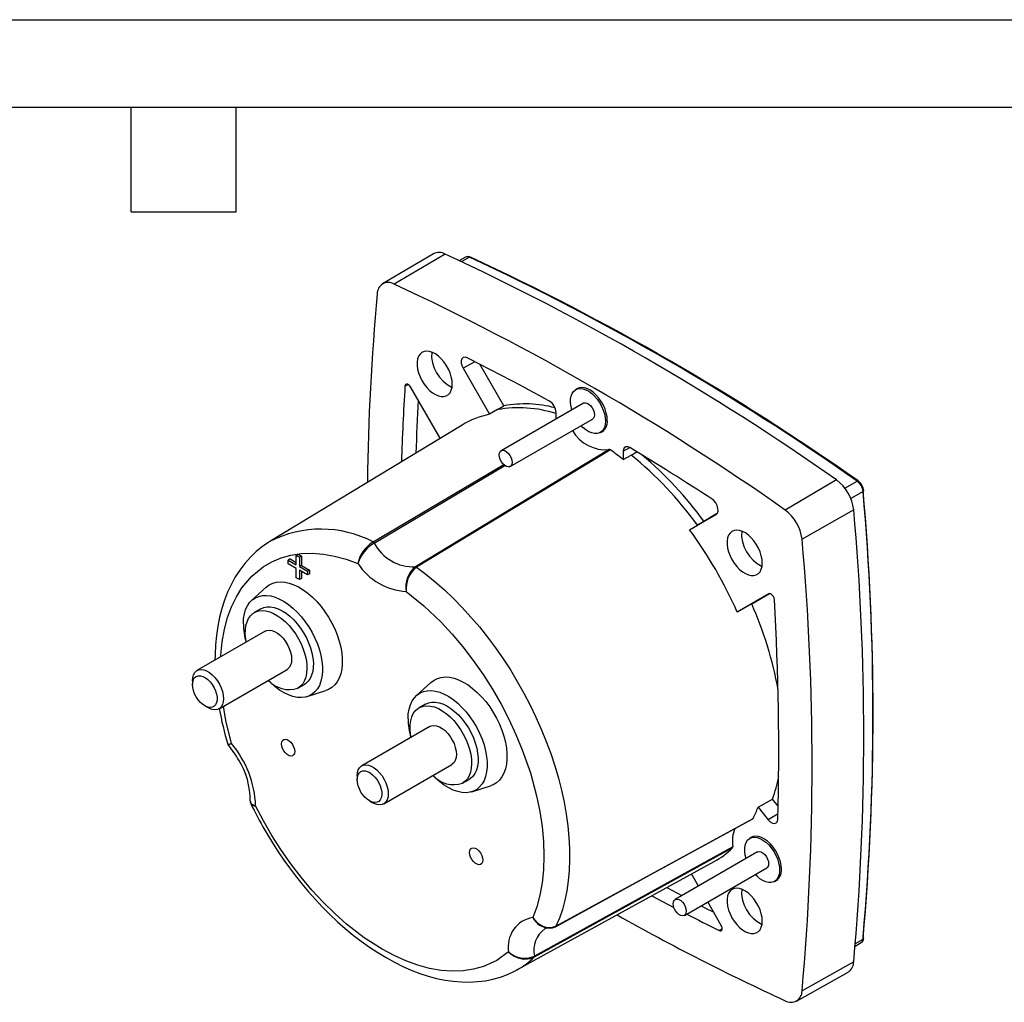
# Model space of a CAD drawing. Header units: millimetres. Extents: x 0 to 419, y 0 to 324.
# Tile 9 of 13: x 192 to 299, y 217 to 324. Entities that reach past the tile are written whole.
import ezdxf

# ---------------------------------------------------------------- set-up
doc = ezdxf.new("R2010")
doc.units = ezdxf.units.MM
doc.header["$LTSCALE"] = 1.5
doc.layers.add('TEXT', color=140, linetype='Continuous', lineweight=25)

msp = doc.modelspace()

# ---------------------------------------------------------------- linework, layer by layer
at = {"color": 7, "linetype": 'Continuous'}
msp.add_line((0.004, 323.854), (419.104, 323.854), dxfattribs=at)
for p, q in [((236.784, 298.341), (231.232, 295.056)), ((238.062, 298.311), (232.481, 295.027)), ((240.268, 297.972), (239.603, 297.598)), ((240.708, 297.958), (239.86, 297.478)), ((241.299, 286.571), (240.005, 285.864)), ((240.005, 285.864), (242.905, 280.841)), ((244.462, 281.76), (241.844, 286.294)), ((233.671, 283.913), (234.004, 284.094)), ((237.509, 278.222), (234.274, 283.825)), ((252.58, 283.704), (252.281, 283.532)), ((243.749, 281.35), (242.905, 280.841)), ((243.749, 281.35), (244.462, 281.76)), ((253.131, 282.06), (244.151, 276.875)), ((245.151, 275.143), (254.131, 280.327)), ((250.145, 280.335), (250.145, 281.036)), ((239.901, 279.673), (218.929, 266.96)), ((254.981, 278.855), (255.345, 279.065)), ((255.94, 276.985), (234.814, 264.219)), ((257.471, 276.806), (258.191, 277.207)), ((256.072, 276.952), (234.941, 264.184)), ((257.471, 276.806), (257.471, 275.895)), ((257.471, 275.895), (258.327, 276.396)), ((258.327, 276.396), (258.951, 276.748)), ((230.199, 266.921), (244.448, 275.362)), ((230.326, 266.809), (244.575, 275.243)), ((280.727, 273.681), (275.135, 270.403)), ((281.626, 272.804), (282.963, 273.564)), ((283.617, 272.431), (282.29, 271.653)), ((264.711, 268.253), (267.611, 269.927)), ((267.657, 269.976), (266.266, 269.172)), ((282.6, 270.437), (276.965, 267.234)), ((264.711, 268.253), (265.564, 268.757)), ((266.266, 269.172), (265.564, 268.757)), ((221.813, 265.464), (222.024, 265.59)), ((221.813, 265.464), (222.163, 265.262)), ((221.813, 264.444), (221.813, 265.464)), ((222.024, 265.59), (222.377, 265.386)), ((222.377, 265.386), (222.163, 265.262)), ((222.163, 265.262), (222.163, 264.242)), ((222.377, 265.386), (222.377, 264.365)), ((221.14, 265.08), (220.929, 264.954)), ((220.929, 264.55), (220.929, 264.954)), ((220.929, 264.954), (221.813, 264.444)), ((221.813, 264.04), (220.929, 264.55)), ((221.14, 265.08), (221.813, 264.691)), ((222.377, 264.365), (222.163, 264.242)), ((222.163, 264.242), (223.047, 263.732)), ((222.377, 264.365), (223.261, 263.855)), ((221.813, 263.019), (221.813, 264.04)), ((223.047, 263.328), (222.163, 263.838)), ((222.163, 263.838), (222.163, 262.817)), ((222.377, 263.714), (222.377, 262.936)), ((223.261, 263.855), (223.047, 263.732)), ((223.047, 263.732), (223.047, 263.328)), ((223.261, 263.447), (223.047, 263.328)), ((223.261, 263.855), (223.261, 263.447)), ((218.538, 261.987), (216.956, 260.548)), ((222.163, 262.817), (221.813, 263.019)), ((222.377, 262.936), (222.163, 262.817)), ((273.342, 261.272), (269.892, 259.279)), ((271.475, 260.171), (273.419, 261.294)), ((271.475, 260.171), (269.892, 259.279)), ((217.952, 259.628), (217.245, 259.22)), ((218.42, 257.185), (210.995, 252.899)), ((213.395, 248.742), (220.819, 253.028)), ((210.498, 251.8), (210.498, 251.392)), ((221.994, 250.993), (222.701, 251.401)), ((236.499, 251.619), (234.916, 250.18)), ((223.007, 250.065), (225.045, 250.716)), ((235.912, 249.26), (235.205, 248.852)), ((211.841, 249.065), (212.195, 248.861)), ((236.38, 246.817), (228.955, 242.531)), ((231.355, 238.374), (238.78, 242.66)), ((228.458, 241.432), (228.458, 241.024)), ((239.955, 240.624), (240.662, 241.033)), ((240.968, 239.697), (243.005, 240.348)), ((216.798, 238.689), (216.849, 238.438)), ((229.802, 238.697), (230.155, 238.492)), ((272.165, 238.022), (273.749, 238.903)), ((274.368, 238.133), (273.749, 238.903)), ((272.165, 238.022), (273.273, 236.645)), ((274.348, 237.295), (273.273, 236.645)), ((250.134, 225.026), (271.653, 236.794)), ((271.563, 234.776), (271.265, 234.604)), ((269.389, 233.573), (247.763, 221.653)), ((269.422, 233.707), (247.798, 221.779)), ((272.115, 233.131), (263.135, 227.947)), ((245.879, 220.275), (267.376, 232.08)), ((264.135, 226.215), (273.115, 231.399)), ((265.685, 229.42), (264.926, 230.734)), ((273.965, 229.927), (274.328, 230.137)), ((268.161, 225.131), (266.685, 227.688)), ((268.26, 224.763), (267.936, 224.565)), ((282.777, 223.142), (283.617, 223.636)), ((282.753, 222.859), (283.409, 223.248)), ((283.409, 223.248), (283.424, 223.257)), ((282.6, 221.169), (276.965, 217.978)), ((245.903, 220.288), (245.879, 220.275)), ((276.366, 216.882), (281.986, 220.046))]:
    msp.add_line(p, q)
at = {"flags": 128}
for points in [[(238.831, 284.135), (238.803, 284.527), (238.721, 284.939), (238.587, 285.359), (238.404, 285.777), (238.179, 286.179), (237.916, 286.554), (237.625, 286.892), (237.313, 287.182), (236.99, 287.417), (236.664, 287.589), (236.345, 287.693), (236.043, 287.728), (235.765, 287.691), (235.52, 287.583), (235.315, 287.408), (235.156, 287.171), (235.047, 286.879), (234.992, 286.54), (234.992, 286.163), (235.047, 285.76), (235.156, 285.342), (235.315, 284.922), (235.52, 284.51), (235.765, 284.12), (236.043, 283.763), (236.345, 283.447), (236.664, 283.184), (236.99, 282.98), (237.313, 282.841), (237.625, 282.771), (237.916, 282.773), (238.179, 282.845), (238.404, 282.987), (238.587, 283.194), (238.721, 283.459), (238.803, 283.776), (238.831, 284.135)], [(240.459, 286.994), (240.228, 287.064), (240.028, 287.031), (239.882, 286.899), (239.807, 286.683), (239.81, 286.407), (239.891, 286.102), (240.005, 285.864)], [(234.274, 283.825), (234.177, 283.961), (234.063, 284.064), (233.945, 284.125), (233.835, 284.135), (233.747, 284.094), (233.69, 284.007), (233.671, 283.913)], [(251.877, 281.336), (251.784, 281.705), (251.729, 282.105), (251.729, 282.479), (251.784, 282.816), (251.892, 283.106), (252.049, 283.341), (252.253, 283.515), (252.496, 283.621), (252.772, 283.658), (253.072, 283.624), (253.389, 283.52), (253.712, 283.349), (254.033, 283.117), (254.343, 282.828), (254.632, 282.493), (254.893, 282.12), (255.117, 281.721), (255.298, 281.307), (255.431, 280.889), (255.513, 280.48), (255.54, 280.091), (255.54, 280.091)], [(255.731, 280.177), (255.703, 280.568), (255.621, 280.98), (255.487, 281.401), (255.304, 281.818), (255.078, 282.22), (254.816, 282.596), (254.525, 282.933), (254.213, 283.223), (253.89, 283.458), (253.564, 283.63), (253.245, 283.735), (252.942, 283.769), (252.665, 283.732), (252.42, 283.624), (252.329, 283.559)], [(253.131, 282.06), (253.168, 282.078), (253.338, 282.106), (253.531, 282.06), (253.732, 281.944), (253.925, 281.767), (254.094, 281.543), (254.226, 281.292), (254.31, 281.032), (254.338, 280.785), (254.31, 280.572), (254.226, 280.409), (254.131, 280.327)], [(255.54, 280.091), (255.513, 279.735), (255.431, 279.42), (255.298, 279.156), (255.117, 278.951), (254.893, 278.81), (254.632, 278.738), (254.343, 278.737), (254.033, 278.806), (253.712, 278.944), (253.389, 279.147), (253.072, 279.408), (252.877, 279.604)], [(258.194, 277.206), (257.959, 277.301), (257.749, 277.295), (257.587, 277.187), (257.492, 276.991), (257.471, 276.806)], [(243.944, 276.418), (243.973, 276.631), (244.056, 276.794), (244.188, 276.894), (244.357, 276.922), (244.55, 276.876), (244.752, 276.759), (244.945, 276.583), (245.114, 276.359), (245.246, 276.107), (245.329, 275.848), (245.358, 275.601), (245.329, 275.388), (245.246, 275.224), (245.114, 275.125), (244.945, 275.097), (244.752, 275.143), (244.55, 275.259), (244.357, 275.436), (244.188, 275.66), (244.056, 275.911), (243.973, 276.171), (243.944, 276.418)], [(267.611, 269.927), (267.748, 270.072), (267.814, 270.298), (267.8, 270.579), (267.708, 270.885), (267.55, 271.18), (267.341, 271.432), (267.157, 271.581)], [(272.631, 264.623), (272.603, 265.014), (272.521, 265.426), (272.386, 265.847), (272.204, 266.265), (271.978, 266.667), (271.716, 267.042), (271.425, 267.38), (271.113, 267.67), (270.789, 267.905), (270.464, 268.077), (270.145, 268.181), (269.842, 268.216), (269.565, 268.178), (269.32, 268.071), (269.115, 267.896), (268.956, 267.659), (268.847, 267.367), (268.792, 267.028), (268.792, 266.651), (268.847, 266.248), (268.956, 265.83), (269.115, 265.41), (269.32, 264.998), (269.565, 264.608), (269.842, 264.25), (270.145, 263.935), (270.464, 263.672), (270.789, 263.468), (271.113, 263.329), (271.425, 263.259), (271.716, 263.261), (271.978, 263.333), (272.204, 263.475), (272.386, 263.681), (272.521, 263.947), (272.603, 264.264), (272.631, 264.623)], [(218.943, 266.964), (218.83, 266.899), (218.124, 266.419), (217.45, 265.875), (216.811, 265.265), (216.209, 264.589), (215.648, 263.847), (215.13, 263.038), (214.707, 262.26), (214.328, 261.438), (213.994, 260.574), (213.705, 259.669), (213.462, 258.728), (213.266, 257.752), (213.117, 256.745), (213.015, 255.709), (212.96, 254.647), (212.955, 254.03)], [(213.578, 254.39), (213.584, 254.598), (213.735, 256.045), (213.985, 257.413), (214.334, 258.701), (214.768, 259.87), (215.289, 260.944), (215.899, 261.922), (216.967, 263.193), (218.209, 264.215), (219.152, 264.765), (220.161, 265.189), (221.236, 265.485), (222.368, 265.653), (223.548, 265.69), (224.774, 265.596), (226.005, 265.38), (227.261, 265.042), (228.541, 264.583)], [(234.941, 264.184), (235.963, 263.413), (236.975, 262.584), (237.975, 261.7), (238.958, 260.763), (239.923, 259.775), (240.866, 258.741), (241.784, 257.662), (242.675, 256.542), (243.537, 255.384), (244.366, 254.192), (245.161, 252.969), (245.919, 251.718), (246.637, 250.445), (247.314, 249.151), (247.947, 247.841), (248.535, 246.52), (249.077, 245.19), (249.569, 243.855), (250.012, 242.52), (250.403, 241.189), (250.742, 239.865), (251.027, 238.553), (251.258, 237.255), (251.433, 235.977), (251.554, 234.722), (251.618, 233.492), (251.627, 232.293), (251.579, 231.128), (251.475, 230), (251.316, 228.912), (251.101, 227.867), (250.832, 226.87), (250.509, 225.922), (250.134, 225.026)], [(218.538, 261.987), (218.541, 261.99), (218.876, 262.241), (219.252, 262.423), (219.664, 262.535), (220.106, 262.575), (220.574, 262.542), (221.062, 262.436), (221.563, 262.26), (222.073, 262.015), (222.583, 261.704), (223.089, 261.33), (223.585, 260.9), (224.063, 260.416), (224.519, 259.887), (224.947, 259.317), (225.341, 258.714), (225.698, 258.086), (226.011, 257.439), (226.279, 256.782), (226.497, 256.123), (226.663, 255.469), (226.775, 254.828), (226.831, 254.21), (226.831, 253.62), (226.775, 253.066), (226.663, 252.554), (226.497, 252.092), (226.279, 251.684), (226.011, 251.336), (225.698, 251.052), (225.341, 250.835), (225.045, 250.716)], [(216.049, 258.016), (216.077, 258.568), (216.161, 259.08), (216.299, 259.545), (216.491, 259.959), (216.733, 260.314), (217.023, 260.607), (217.356, 260.834), (217.728, 260.991), (218.134, 261.078), (218.57, 261.092), (219.029, 261.033), (219.505, 260.903), (219.993, 260.702), (220.485, 260.434), (220.976, 260.102), (221.458, 259.711), (221.927, 259.265), (222.375, 258.77), (222.797, 258.232), (223.187, 257.66), (223.54, 257.06), (223.851, 256.44), (224.118, 255.807), (224.335, 255.172), (224.501, 254.54), (224.612, 253.922), (224.668, 253.325), (224.668, 252.756), (224.612, 252.223), (224.501, 251.734), (224.335, 251.294), (224.118, 250.909), (223.851, 250.584), (223.54, 250.324), (223.187, 250.131), (222.797, 250.009), (222.375, 249.959), (221.927, 249.981), (221.458, 250.076), (220.976, 250.242), (220.485, 250.476), (219.993, 250.777), (219.505, 251.139), (219.029, 251.559), (218.752, 251.835)], [(233.82, 261.535), (235.732, 259.972), (237.587, 258.2), (238.814, 256.877), (239.993, 255.478), (241.125, 254.004), (242.2, 252.466), (243.209, 250.877), (244.152, 249.238), (245, 247.606), (245.77, 245.952), (246.462, 244.278), (247.344, 241.757), (248.027, 239.251), (248.377, 237.559), (248.626, 235.902), (248.777, 234.282), (248.827, 232.71), (248.776, 231.201), (248.623, 229.756), (248.378, 228.419), (248.041, 227.164), (247.61, 225.993)], [(273.945, 260.663), (273.917, 260.813), (273.852, 260.965), (273.758, 261.103), (273.646, 261.211), (273.527, 261.278), (273.416, 261.294), (273.342, 261.272)], [(217.952, 259.628), (218.275, 259.77), (218.632, 259.842), (219.016, 259.842), (219.423, 259.772), (219.844, 259.632), (220.273, 259.424), (220.703, 259.152), (221.126, 258.82), (221.537, 258.434), (221.928, 258), (222.292, 257.525), (222.624, 257.017), (222.919, 256.485), (223.17, 255.937), (223.376, 255.381), (223.531, 254.828), (223.633, 254.286), (223.681, 253.764), (223.675, 253.272), (223.613, 252.815), (223.497, 252.404), (223.329, 252.043), (223.112, 251.739), (222.849, 251.497), (222.701, 251.401)], [(216.37, 256.002), (216.313, 256.335), (216.265, 256.857), (216.271, 257.35), (216.333, 257.806), (216.449, 258.218), (216.617, 258.578), (216.834, 258.882), (217.097, 259.124), (217.401, 259.3), (217.742, 259.406), (218.114, 259.443), (218.51, 259.408), (218.925, 259.302), (219.351, 259.128), (219.781, 258.887), (220.209, 258.585), (220.627, 258.225), (221.028, 257.814), (221.406, 257.359), (221.755, 256.867), (222.069, 256.346), (222.343, 255.804), (222.572, 255.251), (222.753, 254.696), (222.882, 254.147), (222.957, 253.614), (222.978, 253.106), (222.943, 252.63), (222.854, 252.195), (222.712, 251.808), (222.519, 251.475), (222.279, 251.202), (221.994, 250.993), (221.994, 250.993)], [(218.42, 257.185), (218.597, 257.261), (218.863, 257.297), (219.155, 257.26), (219.463, 257.148), (219.776, 256.968), (220.084, 256.723), (220.376, 256.424), (220.642, 256.08), (220.874, 255.703), (221.062, 255.305), (221.202, 254.901), (221.288, 254.504), (221.316, 254.127), (221.288, 253.783), (221.202, 253.485), (221.062, 253.242), (220.874, 253.062), (220.819, 253.028)], [(210.498, 251.8), (210.527, 252.144), (210.612, 252.442), (210.752, 252.685), (210.941, 252.865), (211.172, 252.975), (211.438, 253.011), (211.73, 252.973), (212.038, 252.862), (212.351, 252.681), (212.659, 252.437), (212.951, 252.138), (213.218, 251.794), (213.449, 251.417), (213.638, 251.019), (213.777, 250.615), (213.863, 250.218), (213.892, 249.841), (213.863, 249.497), (213.777, 249.199), (213.638, 248.956), (213.449, 248.776), (213.218, 248.666), (212.951, 248.629), (212.659, 248.667), (212.351, 248.779), (212.195, 248.861)], [(210.498, 251.392), (210.525, 251.688), (210.607, 251.941), (210.739, 252.139), (210.916, 252.275), (211.131, 252.343), (211.375, 252.341), (211.638, 252.267), (211.909, 252.126), (212.178, 251.924), (212.433, 251.668), (212.664, 251.368), (212.861, 251.038), (213.016, 250.691), (213.123, 250.341), (213.178, 250.002), (213.178, 249.688), (213.123, 249.412), (213.016, 249.185), (212.861, 249.017), (212.664, 248.915), (212.433, 248.882), (212.178, 248.92), (211.909, 249.028), (211.638, 249.2), (211.375, 249.431), (211.131, 249.71), (210.916, 250.026), (210.739, 250.367), (210.607, 250.717), (210.525, 251.064), (210.498, 251.392)], [(236.499, 251.619), (236.501, 251.621), (236.837, 251.872), (237.213, 252.055), (237.624, 252.167), (238.067, 252.206), (238.535, 252.173), (239.022, 252.068), (239.524, 251.892), (240.033, 251.646), (240.544, 251.335), (241.05, 250.962), (241.545, 250.531), (242.024, 250.048), (242.48, 249.519), (242.907, 248.949), (243.302, 248.346), (243.658, 247.718), (243.972, 247.071), (244.239, 246.414), (244.458, 245.754), (244.623, 245.1), (244.735, 244.46), (244.791, 243.841), (244.791, 243.251), (244.735, 242.697), (244.623, 242.186), (244.458, 241.724), (244.239, 241.316), (243.972, 240.968), (243.658, 240.683), (243.302, 240.466), (243.005, 240.348)], [(234.009, 247.648), (234.037, 248.2), (234.121, 248.711), (234.26, 249.177), (234.452, 249.59), (234.694, 249.946), (234.983, 250.239), (235.316, 250.465), (235.688, 250.623), (236.095, 250.709), (236.531, 250.723), (236.99, 250.665), (237.466, 250.534), (237.953, 250.334), (238.446, 250.066), (238.936, 249.734), (239.419, 249.342), (239.887, 248.896), (240.335, 248.401), (240.757, 247.864), (241.147, 247.292), (241.5, 246.691), (241.812, 246.071), (242.078, 245.439), (242.296, 244.803), (242.461, 244.172), (242.573, 243.554), (242.629, 242.956), (242.629, 242.388), (242.573, 241.855), (242.461, 241.366), (242.296, 240.925), (242.078, 240.541), (241.812, 240.216), (241.5, 239.956), (241.147, 239.763), (240.757, 239.641), (240.335, 239.591), (239.887, 239.613), (239.419, 239.708), (238.936, 239.873), (238.446, 240.108), (237.953, 240.408), (237.466, 240.771), (236.99, 241.19), (236.713, 241.466)], [(234.33, 245.633), (234.273, 245.967), (234.225, 246.488), (234.232, 246.981), (234.294, 247.438), (234.41, 247.849), (234.578, 248.21), (234.795, 248.514), (235.058, 248.755), (235.362, 248.931), (235.703, 249.038), (236.074, 249.074), (236.471, 249.039), (236.885, 248.934), (237.311, 248.76), (237.741, 248.519), (238.169, 248.217), (238.587, 247.857), (238.989, 247.446), (239.367, 246.991), (239.716, 246.498), (240.03, 245.977), (240.304, 245.436), (240.533, 244.883), (240.713, 244.327), (240.842, 243.779), (240.918, 243.246), (240.938, 242.737), (240.904, 242.262), (240.815, 241.827), (240.673, 241.44), (240.48, 241.107), (240.239, 240.834), (239.955, 240.625), (239.955, 240.625)], [(235.912, 249.26), (236.235, 249.402), (236.592, 249.473), (236.977, 249.474), (237.383, 249.404), (237.804, 249.263), (238.233, 249.056), (238.663, 248.783), (239.087, 248.452), (239.497, 248.066), (239.888, 247.632), (240.253, 247.157), (240.585, 246.649), (240.879, 246.117), (241.131, 245.568), (241.336, 245.013), (241.491, 244.46), (241.594, 243.918), (241.642, 243.396), (241.635, 242.903), (241.573, 242.447), (241.457, 242.035), (241.289, 241.675), (241.072, 241.371), (240.809, 241.129), (240.662, 241.033)], [(214.751, 244.962), (214.14, 247.456), (213.882, 249.023)], [(236.38, 246.817), (236.557, 246.892), (236.823, 246.929), (237.116, 246.891), (237.423, 246.78), (237.737, 246.599), (238.044, 246.355), (238.336, 246.056), (238.603, 245.712), (238.834, 245.334), (239.023, 244.937), (239.162, 244.533), (239.248, 244.135), (239.277, 243.758), (239.248, 243.415), (239.162, 243.117), (239.023, 242.874), (238.834, 242.694), (238.78, 242.66)], [(220.21, 244.916), (220.239, 245.133), (220.324, 245.298), (220.457, 245.399), (220.629, 245.428), (220.825, 245.381), (221.03, 245.263), (221.226, 245.083), (221.398, 244.857), (221.532, 244.601), (221.617, 244.337), (221.646, 244.087), (221.617, 243.87), (221.532, 243.704), (221.398, 243.603), (221.226, 243.575), (221.03, 243.622), (220.825, 243.74), (220.629, 243.919), (220.457, 244.146), (220.324, 244.402), (220.239, 244.665), (220.21, 244.916)], [(228.458, 241.432), (228.487, 241.775), (228.573, 242.073), (228.712, 242.317), (228.901, 242.496), (229.133, 242.606), (229.399, 242.643), (229.691, 242.605), (229.999, 242.494), (230.312, 242.313), (230.62, 242.069), (230.912, 241.77), (231.178, 241.426), (231.409, 241.048), (231.598, 240.651), (231.738, 240.246), (231.823, 239.849), (231.852, 239.472), (231.823, 239.129), (231.738, 238.831), (231.598, 238.587), (231.409, 238.408), (231.178, 238.298), (230.912, 238.261), (230.62, 238.299), (230.312, 238.41), (230.155, 238.492)], [(228.458, 241.024), (228.486, 241.32), (228.567, 241.572), (228.699, 241.771), (228.876, 241.907), (229.091, 241.975), (229.335, 241.972), (229.598, 241.899), (229.87, 241.758), (230.139, 241.555), (230.393, 241.299), (230.624, 241), (230.821, 240.67), (230.976, 240.323), (231.084, 239.972), (231.138, 239.633), (231.138, 239.319), (231.084, 239.043), (230.976, 238.817), (230.821, 238.649), (230.624, 238.546), (230.393, 238.513), (230.139, 238.552), (229.87, 238.659), (229.598, 238.832), (229.335, 239.062), (229.091, 239.342), (228.876, 239.658), (228.699, 239.998), (228.567, 240.349), (228.486, 240.695), (228.458, 241.024)], [(216.798, 238.706), (216.793, 238.647), (216.81, 238.559), (216.86, 238.457), (216.961, 238.349), (217.196, 238.217), (217.39, 238.159)], [(244.971, 222.237), (243.67, 221.306), (242.216, 220.641), (241.142, 220.341), (240.014, 220.172), (238.833, 220.133), (237.607, 220.224), (236.348, 220.445), (235.056, 220.795), (233.775, 221.258), (232.483, 221.838), (231.181, 222.535), (229.231, 223.785), (227.306, 225.269), (226.013, 226.411), (224.754, 227.644), (223.529, 228.968), (222.347, 230.371), (221.219, 231.843), (220.145, 233.382), (219.158, 234.935), (218.24, 236.528), (217.39, 238.159)], [(250.095, 224.982), (260.75, 230.81), (271.613, 236.751)], [(271.612, 236.754), (271.631, 236.764), (271.653, 236.794)], [(273.273, 236.645), (273.495, 236.421), (273.733, 236.279), (273.958, 236.235), (274.146, 236.294), (274.275, 236.45), (274.333, 236.714)], [(218.384, 235.524), (219.108, 234.314), (219.411, 233.833), (219.925, 233.043), (220.476, 232.238), (221.083, 231.392), (221.734, 230.529), (222.424, 229.661), (223.148, 228.799), (223.903, 227.949), (224.684, 227.118), (225.49, 226.31), (226.318, 225.53), (227.164, 224.782), (228.028, 224.068), (228.906, 223.392), (229.796, 222.756), (230.697, 222.162), (231.606, 221.613), (232.521, 221.11), (233.441, 220.656), (234.364, 220.251), (235.287, 219.899), (236.209, 219.6), (237.127, 219.355), (238.039, 219.167), (238.943, 219.036), (239.837, 218.963), (240.719, 218.949), (241.586, 218.995), (242.436, 219.101), (243.267, 219.268), (244.077, 219.497), (244.863, 219.787), (245.625, 220.14), (245.902, 220.297)], [(270.861, 232.407), (270.767, 232.776), (270.713, 233.177), (270.713, 233.551), (270.767, 233.888), (270.875, 234.178), (271.033, 234.413), (271.236, 234.587), (271.48, 234.693), (271.755, 234.73), (272.056, 234.696), (272.372, 234.592), (272.696, 234.421), (273.017, 234.188), (273.327, 233.9), (273.616, 233.565), (273.876, 233.192), (274.1, 232.793), (274.282, 232.378), (274.415, 231.961), (274.497, 231.552), (274.524, 231.163), (274.524, 231.163)], [(274.714, 231.249), (274.687, 231.64), (274.605, 232.052), (274.47, 232.472), (274.288, 232.89), (274.062, 233.292), (273.8, 233.667), (273.509, 234.005), (273.197, 234.295), (272.873, 234.53), (272.547, 234.702), (272.229, 234.807), (271.926, 234.841), (271.648, 234.804), (271.403, 234.696), (271.313, 234.631)], [(240.716, 233.078), (240.745, 233.295), (240.83, 233.46), (240.963, 233.562), (241.135, 233.59), (241.331, 233.543), (241.536, 233.425), (241.732, 233.245), (241.904, 233.019), (242.038, 232.763), (242.123, 232.499), (242.152, 232.249), (242.123, 232.032), (242.038, 231.866), (241.904, 231.765), (241.732, 231.737), (241.536, 231.784), (241.331, 231.902), (241.135, 232.081), (240.963, 232.308), (240.83, 232.564), (240.745, 232.828), (240.716, 233.078)], [(272.115, 233.131), (272.152, 233.15), (272.321, 233.178), (272.514, 233.132), (272.715, 233.016), (272.909, 232.839), (273.078, 232.615), (273.21, 232.363), (273.293, 232.104), (273.322, 231.857), (273.293, 231.644), (273.21, 231.481), (273.115, 231.399)], [(274.524, 231.163), (274.497, 230.807), (274.415, 230.492), (274.282, 230.228), (274.1, 230.023), (273.876, 229.882), (273.616, 229.81), (273.327, 229.809), (273.017, 229.878), (272.696, 230.016), (272.372, 230.219), (272.056, 230.48), (271.861, 230.675)], [(262.217, 229.247), (263.3, 228.667), (263.863, 228.368)], [(272.631, 225.593), (272.603, 225.984), (272.521, 226.396), (272.386, 226.816), (272.204, 227.234), (271.978, 227.636), (271.716, 228.011), (271.425, 228.349), (271.113, 228.639), (270.789, 228.874), (270.464, 229.046), (270.145, 229.151), (269.842, 229.185), (269.565, 229.148), (269.32, 229.04), (269.115, 228.866), (268.956, 228.629), (268.847, 228.336), (268.792, 227.997), (268.792, 227.62), (268.847, 227.217), (268.956, 226.8), (269.115, 226.379), (269.32, 225.968), (269.565, 225.578), (269.842, 225.22), (270.145, 224.905), (270.464, 224.641), (270.789, 224.437), (271.113, 224.298), (271.425, 224.229), (271.716, 224.23), (271.978, 224.303), (272.204, 224.444), (272.386, 224.651), (272.521, 224.916), (272.603, 225.233), (272.631, 225.593)], [(260.606, 228.362), (261.766, 227.741), (262.999, 227.089)], [(262.927, 227.489), (262.956, 227.703), (263.04, 227.866), (263.171, 227.966), (263.341, 227.994), (263.534, 227.948), (263.735, 227.831), (263.928, 227.654), (264.098, 227.431), (264.229, 227.179), (264.313, 226.92), (264.342, 226.673), (264.313, 226.46), (264.229, 226.296), (264.098, 226.197), (263.928, 226.169), (263.735, 226.215), (263.534, 226.331), (263.341, 226.508), (263.171, 226.731), (263.04, 226.983), (262.956, 227.243), (262.927, 227.489)], [(265.961, 227.27), (266.381, 227.053), (267.333, 226.565)], [(249.418, 224.814), (249.76, 224.854), (250.095, 224.982)], [(267.936, 224.565), (268.051, 224.531), (268.151, 224.548), (268.223, 224.615), (268.261, 224.723), (268.259, 224.861), (268.218, 225.014), (268.161, 225.131)]]:
    msp.add_lwpolyline(points, dxfattribs=at)
for centre, radius, start, end in [((237.395, 297.136), 1.351, 60.4146, 116.8866), ((121.53, 47.182), 276.849, 54.89818, 65.10719), ((240.547, 297.425), 0.614, 62.30675, 117.0171), ((240.474, 297.536), 0.482, 60.97401, 115.30395), ((240.78, 297.849), 0.13, 66.28621, 123.76763), ((124.92, 48.591), 274.937, 54.91209, 65.09329), ((124.579, 47.799), 275.862, 54.92967, 65.07583), ((231.851, 294.004), 1.201, 58.38788, 181.62287), ((115.976, 43.957), 276.784, 54.89818, 65.10719), ((483.748, 270.423), 254.19, 174.68473, 179.3259), ((240.468, 287.301), 3.896, 175.29016, 244.70447), ((126.142, 59.253), 254.822, 61.06679, 63.34516), ((485.163, 268.317), 251.975, 176.45137, 178.32803), ((488.095, 269.156), 253.338, 177.0056, 178.31159), ((246.066, 268.315), 13.239, 72.05656, 100.07712), ((246.772, 269.375), 12.598, 75.02769, 100.56775), ((248.636, 280.98), 1.51, 2.11309, 58.59715), ((244.759, 271.626), 9.399, 101.37524, 121.12162), ((254.491, 280.004), 1.251, 292.12449, 7.93178), ((255.554, 281.118), 4.151, 209.62754, 275.34693), ((255.974, 276.838), 0.151, 49.56995, 102.80891), ((108.433, 28.576), 290.25, 56.84853, 58.93751), ((237.503, 250.923), 31.974, 51.35263, 54.49705), ((232.783, 244.951), 40.513, 35.98891, 50.91202), ((233.248, 245.156), 40.829, 36.03079, 49.89474), ((277.932, 269.905), 4.698, 6.50287, 53.49713), ((283.034, 273.476), 0.113, 63.4882, 128.77468), ((281.987, 272.246), 1.64, 6.49247, 53.50753), ((282.182, 272.358), 1.517, 6.49257, 53.50763), ((11.985, 248.236), 272.723, 354.87195, 5.12805), ((283.572, 272.539), 0.117, 292.52455, 355.17788), ((9.697, 248.034), 275.004, 354.91022, 5.08978), ((272.406, 266.714), 4.588, 6.50287, 53.49713), ((6.782, 245.803), 276.916, 354.89632, 5.10368), ((224.526, 256.134), 12.188, 62.25568, 117.28085), ((226.619, 240.278), 47.261, 23.7065, 36.2935), ((274.268, 267.789), 3.896, 175.29016, 244.70447), ((232.055, 263.848), 3.59, 121.12237, 168.18665), ((232.382, 263.332), 4.04, 120.59354, 161.96418), ((230.055, 266.629), 0.326, 33.68123, 63.69737), ((234.597, 269.026), 4.812, 207.42581, 272.57956), ((1.212, 242.606), 276.851, 354.89632, 5.10368), ((234.162, 268.223), 6.697, 212.93092, 267.07445), ((236.474, 262.078), 2.709, 127.79057, 191.56424), ((236.676, 261.888), 2.878, 127.0872, 187.03935), ((234.839, 264.064), 0.157, 49.83442, 99.33659), ((233.727, 243.44), 41.289, 10.29749, 23.90478), ((-5.655, 244.153), 280.087, 358.47811, 3.37938), ((223.533, 258.118), 7.486, 180.77578, 196.48543), ((221.032, 253.878), 3.042, 221.95249, 288.45413), ((245.793, 254.376), 32.848, 189.85334, 196.8276), ((241.494, 247.749), 7.486, 180.77578, 196.48543), ((214.407, 245.514), 0.651, 264.91977, 301.93305), ((214.62, 244.951), 0.279, 197.45892, 220.01726), ((215.936, 242.362), 2.857, 114.51225, 122.50143), ((206.15, 237.711), 11.249, 2.28032, 40.13104), ((207.238, 238.452), 9.55, 29.47662, 41.42408), ((208.63, 238.826), 8.162, 359.15837, 31.99591), ((238.992, 243.51), 3.042, 221.95249, 288.45413), ((257.912, 244.584), 16.825, 340.26558, 348.84779), ((255.078, 256.78), 42.406, 205.641, 210.08275), ((217.355, 238.762), 0.604, 213.22517, 273.34782), ((259.024, 242.785), 13.978, 334.62127, 340.08086), ((272.929, 234.316), 3.559, 157.09758, 189.84864), ((262.887, 240.235), 9.309, 298.82838, 314.30378), ((269.268, 233.674), 0.157, 320.15652, 12.16767), ((273.475, 231.076), 1.251, 292.12449, 7.93178), ((274.268, 228.758), 3.896, 175.29016, 244.70447), ((248.163, 222.799), 3.241, 99.8158, 189.98286), ((249.448, 227.011), 2.101, 209.00917, 289.06444), ((249.567, 227.017), 2.209, 207.61974, 265.99644), ((381.251, 447.832), 254.127, 240.67602, 245.31884), ((378.551, 446.996), 248.417, 242.64209, 243.55878), ((250.572, 222.428), 2.85, 125.51931, 193.17221), ((249.226, 224.145), 0.677, 81.10577, 117.34876), ((250.047, 225.064), 0.0949, 300.79351, 336.33898), ((283.129, 223.646), 0.488, 307.22218, 358.85), ((283.121, 223.738), 0.563, 306.40771, 357.00826), ((283.563, 223.748), 0.124, 295.92323, 64.38857), ((246.729, 224.131), 2.584, 227.13696, 294.44215), ((246.788, 223.956), 2.501, 223.40565, 292.95242), ((241.486, 228.26), 9.113, 298.98696, 313.53264), ((247.646, 221.753), 0.154, 319.47717, 9.68163), ((281.279, 221.162), 1.321, 302.39722, 0.30404), ((275.765, 217.944), 1.201, 238.38788, 1.62287)]:
    msp.add_arc(centre, radius, start, end)
at = {"layer": 'TEXT'}
for p, q in [((9.525, 314.325), (409.575, 314.325)), ((203.835, 302.895), (203.835, 314.325)), ((215.265, 302.895), (215.265, 314.325)), ((203.835, 302.895), (215.265, 302.895))]:
    msp.add_line(p, q, dxfattribs=at)

doc.saveas('drawing.dxf')
